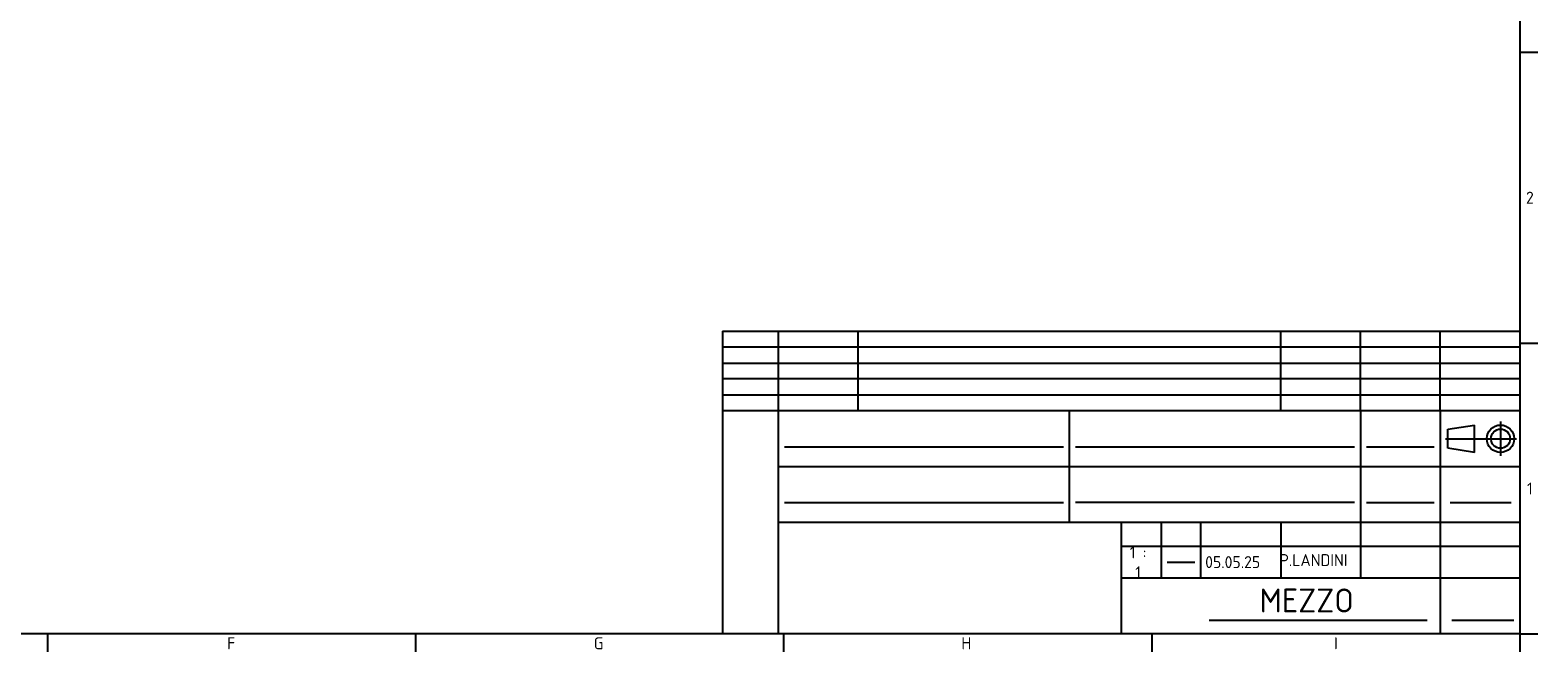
# Model space of a CAD drawing. Header units: millimetres. Extents: x 0 to 840, y 0 to 594.
# Tile 3 of 6: x 462 to 840, y 0 to 157. Entities that reach past the tile are written whole.
import ezdxf
from ezdxf.lldxf.tags import DXFTag

# ---------------------------------------------------------------- set-up
doc = ezdxf.new("R2010")
doc.units = ezdxf.units.MM
doc.layers.add('Bordo', color=7, linetype='Continuous')
doc.layers.add('Predefinito', color=7, linetype='Continuous')
tags = doc.linetypes.add('CENTER2', pattern=[28.575, 19.05, -3.175, 3.175, -3.175]).pattern_tags.tags
tags[10:11] = [DXFTag(74, 4), DXFTag(75, 0), DXFTag(340, '0'), DXFTag(46, 0.0), DXFTag(50, 0.0), DXFTag(44, 0.0), DXFTag(45, 0.0)]
tags[8:9] = [DXFTag(74, 4), DXFTag(75, 0), DXFTag(340, '0'), DXFTag(46, 0.0), DXFTag(50, 0.0), DXFTag(44, 0.0), DXFTag(45, 0.0)]
tags[6:7] = [DXFTag(74, 4), DXFTag(75, 0), DXFTag(340, '0'), DXFTag(46, 0.0), DXFTag(50, 0.0), DXFTag(44, 0.0), DXFTag(45, 0.0)]
tags[4:5] = [DXFTag(74, 4), DXFTag(75, 0), DXFTag(340, '0'), DXFTag(46, 0.0), DXFTag(50, 0.0), DXFTag(44, 0.0), DXFTag(45, 0.0)]

# ---------------------------------------------------------------- blocks, each defined once
blk = doc.blocks.new('SE17')
at = {"layer": 'Bordo', "color": 7, "linetype": 'Continuous'}
blk.add_line((466.67, 5), (466.67, 0.5), dxfattribs=at)
blk = doc.blocks.new('SE16')
at = {"layer": 'Bordo'}
blk.add_blockref('SE17', (0, 0), dxfattribs=at)
blk = doc.blocks.new('SE19')
at = {"layer": 'Bordo', "color": 7, "linetype": 'Continuous'}
blk.add_line((559, 5), (559, 0.5), dxfattribs=at)
blk = doc.blocks.new('SE18')
at = {"layer": 'Bordo'}
blk.add_blockref('SE19', (0, 0), dxfattribs=at)
blk = doc.blocks.new('SE21')
at = {"layer": 'Bordo', "color": 7, "linetype": 'Continuous'}
blk.add_line((651.33, 5), (651.33, 0.5), dxfattribs=at)
blk = doc.blocks.new('SE20')
at = {"layer": 'Bordo'}
blk.add_blockref('SE21', (0, 0), dxfattribs=at)
blk = doc.blocks.new('SE23')
at = {"layer": 'Bordo', "color": 7, "linetype": 'Continuous'}
blk.add_line((743.67, 5), (743.67, 0.5), dxfattribs=at)
blk = doc.blocks.new('SE22')
at = {"layer": 'Bordo'}
blk.add_blockref('SE23', (0, 0), dxfattribs=at)
blk = doc.blocks.new('SE25')
at = {"layer": 'Bordo', "color": 7, "linetype": 'Continuous'}
blk.add_line((836, 5), (836, 0.5), dxfattribs=at)
blk = doc.blocks.new('SE24')
at = {"layer": 'Bordo'}
blk.add_blockref('SE25', (0, 0), dxfattribs=at)
blk = doc.blocks.new('SE5')
for name in ['SE16', 'SE18', 'SE20', 'SE22', 'SE24']:
    blk.add_blockref(name, (0, 0))
blk = doc.blocks.new('SE4')
at = {"layer": 'Bordo'}
blk.add_blockref('SE5', (0, 0), dxfattribs=at)

msp = doc.modelspace()

# ---------------------------------------------------------------- linework, layer by layer
at = {"layer": 'Bordo', "color": 7, "linetype": 'Continuous'}
for p, q in [((836, 589), (836, 5)), ((836, 151), (840.5, 151)), ((836, 78), (840.5, 78)), ((836, 5), (5, 5)), ((836, 5), (840.5, 5))]:
    msp.add_line(p, q, dxfattribs=at)
at = {"layer": 'Predefinito', "color": 7, "linetype": 'Continuous'}
for p, q in [((636, 80.998), (836, 80.998)), ((636, 80.998), (636, 5)), ((650, 5), (650, 81.163)), ((669.989, 60.998), (669.989, 80.998)), ((776, 60.998), (776, 80.998)), ((795.998, 60.998), (795.998, 80.998)), ((816, 60.998), (816, 80.998)), ((836, 76.998), (636, 76.998)), ((636, 72.998), (836, 72.998)), ((836, 68.998), (636, 68.998)), ((636, 64.998), (836, 64.998)), ((836, 60.998), (636, 60.998)), ((723, 33.054), (723, 60.998)), ((795.998, 60.998), (795.998, 18.998)), ((816, 60.998), (816, 5)), ((817.962, 56.402), (824.633, 57.432)), ((824.633, 50.569), (824.633, 57.432)), ((817.962, 51.598), (817.962, 56.402)), ((651.509, 51.992), (721.5, 51.992)), ((724.5, 51.992), (794.5, 51.992)), ((797.498, 51.992), (814.504, 51.992)), ((824.633, 50.569), (817.962, 51.598)), ((650, 46.996), (836, 46.996)), ((651.509, 37.996), (721.5, 37.996)), ((794.5, 37.996), (724.5, 37.996)), ((797.498, 37.996), (814.504, 37.996)), ((818.486, 37.996), (833.784, 37.996)), ((836, 32.996), (650, 32.996)), ((736, 33.026), (736, 18.998)), ((746, 32.998), (746, 19.045)), ((756, 18.998), (756, 33.026)), ((776, 32.996), (776, 18.998)), ((736, 26.998), (835.953, 26.998)), ((747.5, 22.998), (754.5, 22.998)), ((836, 18.998), (736, 18.998)), ((736, 18.998), (736, 5)), ((758.075, 8.421), (812.705, 8.421)), ((818.925, 8.421), (834.467, 8.421))]:
    msp.add_line(p, q, dxfattribs=at)
at = {"layer": 'Predefinito', "color": 7, "linetype": 'CENTER2'}
for p, q in [((831.151, 58.339), (831.151, 49.666)), ((817.377, 54), (835.173, 54))]:
    msp.add_line(p, q, dxfattribs=at)
at = {"layer": 'Predefinito', "color": 7, "linetype": 'Continuous'}
for radius in [3.432, 2.402]:
    msp.add_circle((831.151, 54.002), radius, dxfattribs=at)

# ---------------------------------------------------------------- block references
msp.add_blockref('SE4', (0, 0))

# ---------------------------------------------------------------- texts
at = {"layer": 'Bordo', "attachment_point": 5}
for s, insert, char_height, width in [('{\\fSolid Edge ISO|b1||i0||c0|p34;\\C7;\\H3.;\\W1.;2}', (838.5, 114.5), 3, 5), ('{\\fSolid Edge ISO|b1||i0||c0|p34;\\C7;\\H3.;\\W1.;1}', (838.5, 41.5), 3, 5), ('{\\fSolid Edge ISO|b1||i0||c0|p34;\\C7;\\H3.;\\W1.;1 : 1}', (740.239, 22.974), 3, 5.77501), ('{\\fSolid Edge ISO|b1||i0||c0|p34;\\C7;\\H3.;\\W1.;05.05.25}', (763.959, 23.029), 3, 12.52501), ('{\\fSolid Edge ISO|b1||i0||c0|p34;\\C7;\\H3.;\\W1.;P.LANDINI}', (784.229, 23.529), 3, 13.57501), ('{\\fSolid Edge ISO|b1||i0||c0|p34;\\C7;\\H6.;\\W1.;MEZZO}', (782.539, 13.394), 6, 20.25001), ('{\\fSolid Edge ISO|b1||i0||c0|p34;\\C7;\\H3.;\\W1.;F}', (512.766, 2.647), 3, 92.33333), ('{\\fSolid Edge ISO|b1||i0||c0|p34;\\C7;\\H3.;\\W1.;G}', (604.923, 2.647), 3, 92.33333), ('{\\fSolid Edge ISO|b1||i0||c0|p34;\\C7;\\H3.;\\W1.;H}', (697.153, 2.647), 3, 92.33333), ('{\\fSolid Edge ISO|b1||i0||c0|p34;\\C7;\\H3.;\\W1.;I}', (789.844, 2.655), 3, 92.33333)]:
    msp.add_mtext(s, dxfattribs=dict(at, insert=insert, char_height=char_height, width=width))

doc.saveas('drawing.dxf')
